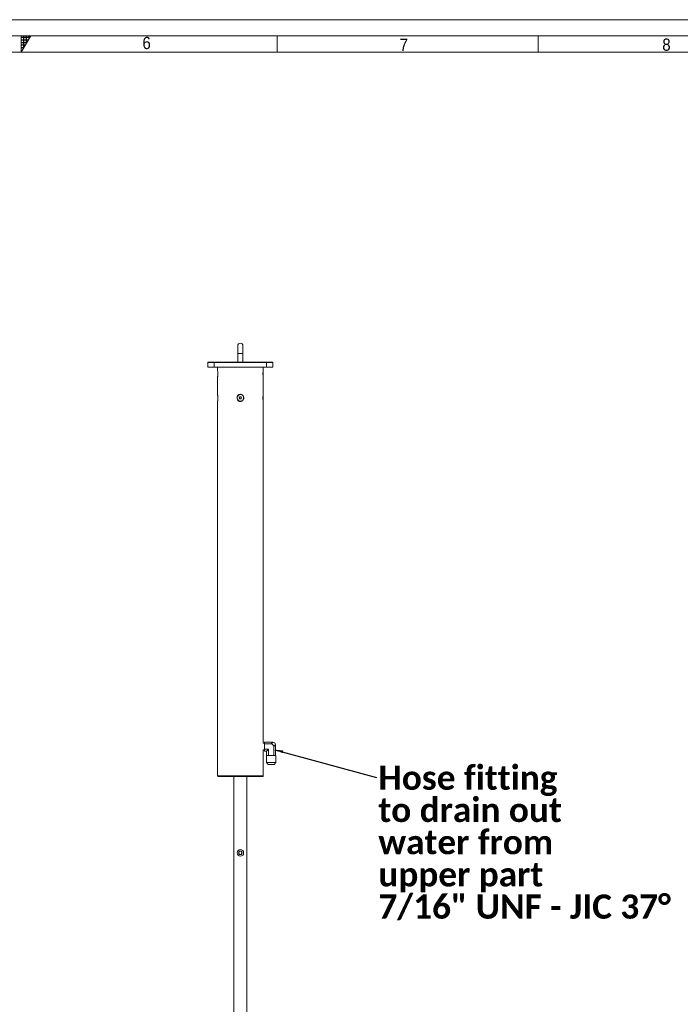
# Model space of a CAD drawing. Header units: millimetres. Extents: x 50 to 4179, y 50 to 2920.
# Tile 8 of 10: x 2105 to 3118, y 1410 to 2920. Entities that reach past the tile are written whole.
import ezdxf

# ---------------------------------------------------------------- set-up
doc = ezdxf.new("R2010")
doc.units = ezdxf.units.MM
doc.header["$LTSCALE"] = 5
doc.linetypes.add('SLD-Solido', pattern=[0])
doc.styles.add('SLDTEXTSTYLE0', font='GOTHIC.TTF', dxfattribs={"width": 0.913})
doc.styles.add('SLDTEXTSTYLE1', font='CALIBRIB.TTF')
doc.styles.get("Standard").update_dxf_attribs({"font": 'CALIBRIB.TTF'})
doc.dimstyles.new('SLDDIMSTYLE1', dxfattribs={"dimtxt": 0.18, "dimasz": 12.5, "dimexe": 0, "dimexo": 0.0625, "dimgap": 0, "dimtad": 0, "dimtih": 1, "dimtoh": 1, "dimdec": 0, "dimrnd": 1e-09, "dimzin": 0, "dimdsep": 46, "dimtxsty": 'Standard', "dimsah": 1, "dimcen": 0.09, "dimadec": 0, "dimazin": 0, "dimtfac": 12.5, "dimtdec": 0, "dimtofl": 0, "dimtmove": 0, "dimatfit": 3, "dimfxl": 0, "dimfrac": 2, "dimtolj": 1, "dimtzin": 0, "dimarcsym": 0})

# ---------------------------------------------------------------- blocks, each defined once
blk = doc.blocks.new('SW_NOTE_13')
at = {"color": 0, "linetype": 'Continuous', "lineweight": 0, "attachment_point": 1, "style": 'SLDTEXTSTYLE1'}
for s, insert, char_height in [('Hose fitting', (2.6, 18), 37.042), ('to drain out', (2.6, -31.4), 37.042), ('water from', (2.6, -80.8), 37.04), ('upper part', (2.6, -130.2), 37.04), ('7/16" UNF - JIC 37°', (2.6, -179.6), 37.042)]:
    blk.add_mtext(s, dxfattribs=dict(at, insert=insert, char_height=char_height))

msp = doc.modelspace()

# ---------------------------------------------------------------- hatches: boundary and pattern name
at = {"linetype": 'Continuous'}
h = msp.add_hatch(dxfattribs=at)
h.set_pattern_fill('NET', color=8, scale=1.25, style=0)
h.paths.add_polyline_path([(2107.5, 2895), (2107.5, 2870), (2121.934, 2895)], flags=0)

# ---------------------------------------------------------------- linework, layer by layer
at = {"color": 7, "linetype": 'SLD-Solido', "lineweight": 0}
for p, q in [((4155, 2920), (50, 2920)), ((4130, 2895), (75, 2895)), ((2107.5, 2895), (2121.934, 2895)), ((2107.5, 2870), (2121.934, 2895)), ((2107.5, 2895), (2107.5, 2870)), ((2500, 2870), (2500, 2895)), ((2900, 2895), (2900, 2870))]:
    msp.add_line(p, q, dxfattribs=at)
at = {"color": 7, "linetype": 'SLD-Solido', "lineweight": 15}
for p, q in [((4105, 2870), (100, 2870)), ((2439.459, 2420.096), (2439.459, 2408.096)), ((2447.459, 2408.096), (2447.459, 2420.096)), ((2439.459, 2408.096), (2439.459, 2395.096)), ((2447.459, 2395.096), (2447.459, 2408.096)), ((2393.459, 2387.096), (2393.459, 2394.596)), ((2403.459, 2394.596), (2393.459, 2394.596)), ((2393.459, 2387.096), (2403.459, 2387.096)), ((2393.959, 2395.096), (2403.459, 2395.096)), ((2403.459, 2394.596), (2403.459, 2395.096)), ((2403.459, 2395.096), (2483.459, 2395.096)), ((2403.459, 2387.096), (2403.459, 2394.596)), ((2483.459, 2394.596), (2403.459, 2394.596)), ((2403.459, 2387.096), (2483.459, 2387.096)), ((2408.459, 2387.096), (2408.459, 2382.648)), ((2478.459, 2382.664), (2478.459, 2387.096)), ((2483.459, 2394.596), (2483.459, 2395.096)), ((2483.459, 2395.096), (2492.959, 2395.096)), ((2483.459, 2387.096), (2483.459, 2394.596)), ((2493.459, 2394.596), (2483.459, 2394.596)), ((2483.459, 2387.096), (2493.459, 2387.096)), ((2493.459, 2387.096), (2493.459, 2394.596)), ((2408.459, 2371.528), (2408.459, 2345.648)), ((2408.759, 2379.719), (2408.759, 2374.396)), ((2478.159, 2377.096), (2478.159, 2379.708)), ((2478.159, 2374.392), (2478.159, 2377.096)), ((2478.459, 2345.664), (2478.459, 2371.568)), ((2408.759, 2342.719), (2408.759, 2337.396)), ((2442.593, 2341.596), (2441.727, 2340.096)), ((2441.727, 2340.096), (2442.593, 2338.596)), ((2444.325, 2341.596), (2442.593, 2341.596)), ((2445.191, 2340.096), (2444.325, 2341.596)), ((2444.325, 2338.596), (2445.191, 2340.096)), ((2478.159, 2340.096), (2478.159, 2342.708)), ((2478.159, 2337.392), (2478.159, 2340.096)), ((2408.459, 2334.528), (2408.459, 1760.496)), ((2442.593, 2338.596), (2444.325, 2338.596)), ((2478.459, 1810.64), (2478.459, 2334.568)), ((2492.792, 1812.496), (2480.459, 1812.496)), ((2480.459, 1812.496), (2480.459, 1809.537)), ((2490.459, 1809.537), (2493.38, 1812.458)), ((2480.459, 1810.71), (2478.459, 1810.64)), ((2478.459, 1800.351), (2480.459, 1800.281)), ((2478.459, 1760.496), (2478.459, 1800.351)), ((2480.459, 1801.454), (2480.459, 1809.537)), ((2490.459, 1809.537), (2480.459, 1809.537)), ((2486.417, 1801.454), (2480.459, 1801.454)), ((2480.459, 1798.496), (2480.459, 1801.454)), ((2483.459, 1798.496), (2480.459, 1798.496)), ((2486.417, 1801.454), (2483.459, 1798.496)), ((2483.459, 1798.496), (2483.459, 1791.746)), ((2486.417, 1801.454), (2486.417, 1791.746)), ((2497.422, 1808.417), (2494.5, 1805.496)), ((2494.5, 1805.496), (2494.5, 1791.746)), ((2497.459, 1807.829), (2497.459, 1791.746)), ((2483.315, 1791.746), (2483.315, 1781.314)), ((2483.315, 1791.746), (2483.459, 1791.746)), ((2483.684, 1791.746), (2483.459, 1791.746)), ((2483.684, 1791.746), (2485.11, 1791.746)), ((2486.417, 1791.746), (2485.11, 1791.746)), ((2489.033, 1791.746), (2486.417, 1791.746)), ((2489.033, 1791.746), (2491.885, 1791.746)), ((2494.5, 1791.746), (2491.885, 1791.746)), ((2494.5, 1791.746), (2495.808, 1791.746)), ((2495.808, 1791.746), (2497.234, 1791.746)), ((2497.234, 1791.746), (2497.459, 1791.746)), ((2497.459, 1791.746), (2497.602, 1791.746)), ((2497.602, 1781.314), (2497.602, 1791.746)), ((2483.315, 1781.314), (2485.815, 1777.996)), ((2483.315, 1781.314), (2497.602, 1781.314)), ((2495.102, 1777.996), (2485.815, 1777.996)), ((2495.102, 1777.996), (2497.602, 1781.314)), ((2443.459, 1759.496), (2409.459, 1759.496)), ((2433.459, 1759.496), (2433.459, 1355.496)), ((2477.459, 1759.496), (2443.459, 1759.496)), ((2453.459, 1355.496), (2453.459, 1759.496)), ((2442.015, 1644.996), (2440.572, 1642.496)), ((2440.572, 1642.496), (2442.015, 1639.996)), ((2444.902, 1644.996), (2442.015, 1644.996)), ((2442.015, 1639.996), (2444.902, 1639.996)), ((2446.345, 1642.496), (2444.902, 1644.996)), ((2444.902, 1639.996), (2446.345, 1642.496))]:
    msp.add_line(p, q, dxfattribs=at)
at = {"color": 8, "linetype": 'SLD-Solido', "lineweight": 15}
for p, q in [((2447.459, 2408.096), (2439.459, 2408.096)), ((2408.459, 1760.496), (2443.459, 1760.496)), ((2443.459, 1760.496), (2478.459, 1760.496))]:
    msp.add_line(p, q, dxfattribs=at)
at = {"color": 7, "linetype": 'SLD-Solido', "lineweight": 15}
for centre in [(2443.459, 2340.096), (2443.459, 1642.496)]:
    msp.add_circle(centre, 5, dxfattribs=at)
for centre, radius, start, end in [((2443.459, 2420.096), 4, 0, 180), ((2393.959, 2394.596), 0.5, 90, 180), ((2492.959, 2394.596), 0.5, 0, 90), ((2492.792, 1807.829), 4.667, 82.761244, 90), ((2492.792, 1807.829), 4.667, 7.238756, 82.761244), ((2492.792, 1807.829), 4.667, 360, 7.238756), ((2409.459, 1760.496), 1, 180, 270), ((2477.459, 1760.496), 1, 270, 0)]:
    msp.add_arc(centre, radius, start, end, dxfattribs=at)
msp.add_ellipse((2489.112, 1804.148), major_axis=(-4.26, -4.26), ratio=0.77459667, start_param=2.48253462, end_param=3.80065069, dxfattribs=at)
for points, knots in [([(2408.465, 2382.648), (2408.463, 2382.663), (2408.451, 2382.75), (2408.506, 2382.354), (2408.612, 2381.492), (2408.744, 2380.122), (2408.843, 2378.382), (2408.86, 2376.419), (2408.777, 2374.489), (2408.634, 2372.873), (2408.502, 2371.807), (2408.445, 2371.4), (2408.476, 2371.618), (2408.564, 2372.283), (2408.635, 2372.969), (2408.666, 2373.273)], [0, 0, 0, 0, 0.01600652, 0.09203561, 0.1688199, 0.2501922, 0.33745493, 0.42920002, 0.52275813, 0.61549383, 0.70426332, 0.78648851, 0.8633662, 0.93937719, 1, 1, 1, 1]), ([(2478.449, 2371.568), (2478.451, 2371.551), (2478.458, 2371.5), (2478.389, 2372.007), (2478.272, 2373.001), (2478.143, 2374.474), (2478.061, 2376.289), (2478.069, 2378.269), (2478.173, 2380.15), (2478.319, 2381.633), (2478.439, 2382.553), (2478.45, 2382.63), (2478.454, 2382.664)], [0, 0, 0, 0, 0.04411543, 0.13924157, 0.23674809, 0.34076126, 0.45201082, 0.56809581, 0.68562333, 0.80121863, 0.91079368, 1, 1, 1, 1]), ([(2408.465, 2345.648), (2408.463, 2345.663), (2408.451, 2345.75), (2408.506, 2345.354), (2408.612, 2344.492), (2408.744, 2343.122), (2408.843, 2341.382), (2408.86, 2339.419), (2408.777, 2337.489), (2408.634, 2335.873), (2408.502, 2334.807), (2408.445, 2334.4), (2408.476, 2334.618), (2408.564, 2335.283), (2408.635, 2335.969), (2408.666, 2336.273)], [0, 0, 0, 0, 0.01600652, 0.09203561, 0.1688199, 0.2501922, 0.33745493, 0.42920002, 0.52275813, 0.61549383, 0.70426332, 0.78648851, 0.8633662, 0.93937719, 1, 1, 1, 1]), ([(2439.655, 2336.273), (2439.34, 2336.704), (2438.651, 2337.648), (2438.183, 2339.455), (2438.284, 2341.432), (2439.045, 2343.29), (2440.363, 2344.744), (2442.029, 2345.594), (2443.775, 2345.783), (2445.407, 2345.385), (2446.828, 2344.483), (2447.949, 2343.124), (2448.634, 2341.381), (2448.741, 2339.419), (2448.195, 2337.489), (2447.046, 2335.873), (2445.467, 2334.807), (2443.718, 2334.4), (2442.039, 2334.618), (2440.644, 2335.283), (2439.959, 2335.969), (2439.655, 2336.273)], [0, 0, 0, 0, 0.04714279, 0.10317978, 0.16133036, 0.22006782, 0.27768437, 0.33212695, 0.38239176, 0.43011178, 0.47830582, 0.52937953, 0.5841504, 0.64173465, 0.70045685, 0.75866285, 0.81437945, 0.86598849, 0.91424114, 0.9619498, 1, 1, 1, 1]), ([(2478.449, 2334.568), (2478.451, 2334.551), (2478.458, 2334.5), (2478.389, 2335.007), (2478.272, 2336.001), (2478.143, 2337.474), (2478.061, 2339.289), (2478.069, 2341.269), (2478.173, 2343.15), (2478.319, 2344.633), (2478.439, 2345.553), (2478.45, 2345.63), (2478.454, 2345.664)], [0, 0, 0, 0, 0.04411543, 0.13924157, 0.23674809, 0.34076126, 0.45201082, 0.56809581, 0.68562333, 0.80121863, 0.91079368, 1, 1, 1, 1])]:
    msp.add_open_spline(points, degree=3, knots=knots, dxfattribs=at)

# ---------------------------------------------------------------- block references
at = {"color": 7, "linetype": 'Continuous', "lineweight": 0}
msp.add_blockref('SW_NOTE_13', (2652.448, 1758.333), dxfattribs=at)

# ---------------------------------------------------------------- texts
at = {"color": 7, "linetype": 'Continuous', "lineweight": 0, "char_height": 18.81, "attachment_point": 1, "style": 'SLDTEXTSTYLE0'}
for s, insert in [('6', (2293.262, 2893.688)), ('7', (2687.757, 2890.913)), ('8', (3090.484, 2891.123))]:
    msp.add_mtext(s, dxfattribs=dict(at, insert=insert))

# ---------------------------------------------------------------- leaders
at = {"color": 7, "linetype": 'Continuous', "lineweight": 0}
msp.add_leader([(2496.445, 1800.777), (2652.448, 1758.333)], dimstyle='SLDDIMSTYLE1', dxfattribs=at)

doc.saveas('drawing.dxf')
